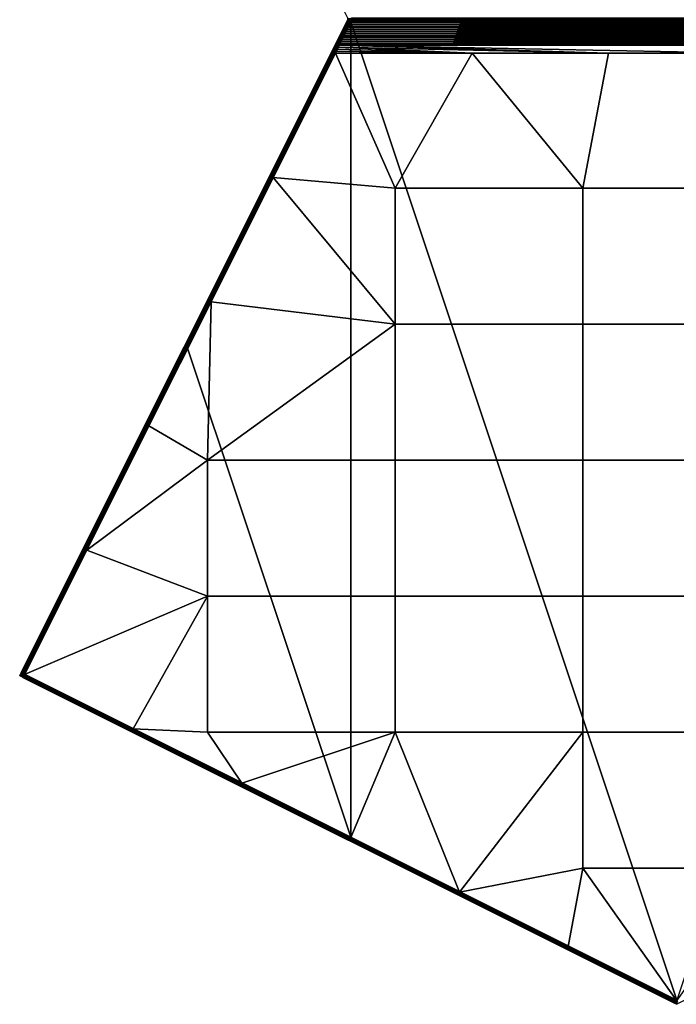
# Model space of a CAD drawing. Header units: millimetres. Extents: x -183 to 183, y -275 to 275.
# Tile 1 of 4: x -183 to 0, y -275 to 0. Entities that reach past the tile are written whole.
import ezdxf

# ---------------------------------------------------------------- set-up
doc = ezdxf.new("R2010")
doc.units = ezdxf.units.MM
doc.header["$MEASUREMENT"] = 0
doc.layers.add('Default', color=18, linetype='Continuous', true_color=0x000000)

msp = doc.modelspace()

# ---------------------------------------------------------------- linework, layer by layer
at = {"layer": 'Default'}
msp.add_lwpolyline([(-183.33, -183.33), (-91.67, 0), (-183.33, 183.33), (0, 275), (183.33, 183.33), (91.67, 0), (183.33, -183.33), (0, -275)], close=True, dxfattribs=at)

# ---------------------------------------------------------------- meshes
mesh = msp.add_polyface(dxfattribs=at)
corners = [(-112.61, -44.22, 45.58), (-78.57, -85.19, 41.04), (-78.57, -47.23, 45.25), (-26.19, -47.23, 45.25), (-19.05, -9.53, 49.43), (-57.15, -9.53, 49.43), (-95.25, -9.53, 49.43), (26.19, -47.23, 45.25), (19.05, -9.53, 49.43), (-90.9, -0.68), (91, -0.89), (-91, -0.89), (-90.8, -0.24), (90.84, -0.46), (-90.84, -0.46), (90.9, -0.68), (-90.78, -0.01), (90.8, -0.23), (90.78, 0.01), (-90.8, 0.23), (90.78, 0.01, 50), (-90.8, 0.23, 50), (-90.78, -0.01, 50), (-92.06, -3.07, 49.94), (92.06, -3.07, 49.94), (-91.8, -2.53, 49.96), (-91.53, -1.99, 49.98), (91.53, -1.99, 49.98), (-91.26, -1.45, 49.99), (-90.84, -0.47, 50), (90.84, -0.46, 50), (-90.8, -0.24, 50), (90.8, -0.23, 50), (-91, -0.91, 49.99), (91, -0.91, 49.99), (-90.9, -0.69, 50), (90.9, -0.69, 50), (-94.19, -7.38, 49.66), (-94.46, -7.92, 49.61), (-19.05, -9.53, 49.43), (-94.99, -8.99, 49.49), (-57.15, -9.53, 49.43), (-94.72, -8.46, 49.55), (-95.25, -9.53, 49.43), (-93.93, -6.84, 49.71), (93.93, -6.84, 49.71), (-93.66, -6.3, 49.75), (93.66, -6.3, 49.75), (-93.39, -5.76, 49.79), (92.86, -4.69, 49.86), (-92.6, -4.15, 49.89), (-92.86, -4.69, 49.86), (19.05, -9.53, 49.43), (-91.16, -0.82, 49.98), (-91.79, -2.05, 49.95), (-91.26, -1.45, 49.99), (-91, -0.91, 49.99), (-91.15, -0.01, 0.07), (-91.2, -0.38, 0.07), (-91.53, -0.3, 0.29), (-91.49, 0, 0.29), (-90.9, -0.68), (-91, -0.89), (-91.16, -0.81, 0.02), (-91.33, -0.73, 0.07), (-90.8, -0.24), (-90.84, -0.46), (-90.78, -0.01), (-90.8, 0.23), (-91.15, -0.01, 49.93), (-91.49, 0, 49.71), (-91.53, -0.3, 49.71), (-91.2, -0.38, 49.93), (-91.49, -0.66, 49.83), (-91.33, -0.74, 49.93), (-90.9, -0.69, 50), (-91.16, -0.82, 49.98), (-91, -0.91, 49.99), (-90.84, -0.47, 50), (-90.8, -0.24, 50), (-90.78, -0.01, 50), (-90.8, 0.23, 50)]
mesh.append_faces([[corners[k] for k in face] for face in [(0, 1, 2, 2), (3, 4, 5, 5), (5, 2, 3, 3), (2, 5, 6, 6), (3, 7, 8, 4), (9, 10, 11, 11), (12, 13, 14, 14), (14, 15, 9, 9), (16, 17, 12, 12), (17, 13, 12, 12), (15, 10, 9, 9), (13, 15, 14, 14), (18, 16, 19, 19), (20, 21, 22, 22), (23, 24, 25, 25), (26, 27, 28, 28), (29, 30, 31, 31), (31, 32, 22, 22), (33, 34, 35, 35), (35, 36, 29, 29), (37, 38, 39, 39), (40, 41, 42, 42), (41, 38, 42, 42), (41, 40, 43, 43), (44, 45, 46, 46), (47, 48, 46, 46), (49, 50, 51, 51), (38, 41, 39, 39), (30, 32, 31, 31), (34, 36, 35, 35), (52, 37, 39, 39), (53, 54, 55, 55), (53, 55, 56, 56), (57, 58, 59, 60), (61, 62, 63, 63), (63, 64, 58, 58), (58, 57, 65, 66), (58, 66, 61, 61), (65, 57, 67, 67), (63, 58, 61, 61), (67, 57, 68, 68), (69, 70, 71, 72), (72, 73, 74, 74), (75, 76, 77, 77), (76, 72, 74, 74), (72, 78, 79, 69), (71, 73, 72, 72), (72, 75, 78, 78), (79, 80, 69, 69), (76, 75, 72, 72), (80, 81, 69, 69)]])
mesh = msp.add_polyface(dxfattribs=at)
corners = [(-91.89, -0.45, 25), (-96.15, -8.97, 48.44), (-91.89, -0.45, 48.99), (-92.5, -1.67, 48.97), (-93.11, -2.89, 48.93), (-93.72, -4.11, 48.87), (-92.4, -3.28, 49.91), (-92.59, -3.18, 49.84), (-93.2, -4.42, 49.79), (-93.01, -4.52, 49.85), (-92.42, -1.72, 49.41), (-92.48, -1.68, 49.19), (-93.09, -2.91, 49.15), (-93.03, -2.95, 49.37), (-92.31, -1.78, 49.6), (-92.92, -3.01, 49.56), (-92.16, -1.86, 49.77), (-92.77, -3.09, 49.73), (-91.98, -1.95, 49.88), (-91.79, -2.05, 49.95), (-92.5, -1.67, 48.97), (-93.11, -2.89, 48.93), (-91.88, -0.46, 49.18), (-91.89, -0.45, 48.99), (-91.83, -0.48, 49.36), (-91.75, -0.53, 49.54), (-91.49, -0.66, 49.83), (-91.63, -0.59, 49.7), (-91.33, -0.74, 49.93), (-92.86, -4.69, 49.86), (-92.6, -4.15, 49.89), (-92.33, -3.61, 49.92), (-92.06, -3.07, 49.94), (-91.16, -0.82, 49.98), (-91.8, -2.53, 49.96), (-91.53, -1.99, 49.98), (-91.26, -1.45, 49.99), (-91.89, -0.45, 25), (-91.89, -0.45, 48.99), (-91.81, -0.23, 49), (-91.78, 0, 1), (-91.78, 0, 49), (-91.81, 0.23, 49), (-91.81, -0.23, 1), (-91.89, -0.45, 1), (-91.49, 0, 0.29), (-91.53, -0.3, 0.29), (-91.74, -0.25, 0.63), (-91.71, 0, 0.63), (-91.81, -0.23, 1), (-91.88, -0.45, 0.82), (-91.89, -0.45, 1), (-91.74, -0.52, 0.45), (-91.83, -0.48, 0.63), (-91.78, 0, 1), (-91.63, -0.58, 0.29), (-91.49, -0.65, 0.16), (-91.2, -0.38, 0.07), (-91.33, -0.73, 0.07), (-91.74, 0.24, 0.63), (-91.81, 0.23, 1), (-91.49, 0, 49.71), (-91.71, 0, 49.37), (-91.74, -0.25, 49.37), (-91.53, -0.3, 49.71), (-91.81, -0.23, 49), (-91.89, -0.45, 48.99), (-91.88, -0.46, 49.18), (-91.83, -0.48, 49.36), (-91.75, -0.53, 49.54), (-91.78, 0, 49), (-91.63, -0.59, 49.7), (-91.49, -0.66, 49.83), (-91.74, 0.25, 49.37), (-91.81, 0.23, 49)]
mesh.append_faces([[corners[k] for k in face] for face in [(0, 1, 2, 2), (3, 2, 4, 4), (5, 4, 2, 2), (6, 7, 8, 9), (10, 11, 12, 13), (14, 10, 13, 15), (16, 14, 15, 17), (18, 16, 17, 7), (19, 18, 7, 6), (20, 21, 12, 11), (11, 22, 23, 20), (22, 11, 10, 24), (24, 10, 14, 25), (16, 26, 27, 14), (18, 28, 26, 16), (27, 25, 14, 14), (9, 29, 30, 30), (9, 30, 31, 6), (6, 31, 32, 32), (28, 18, 19, 33), (6, 32, 34, 19), (19, 35, 36, 36), (35, 19, 34, 34), (37, 38, 39, 39), (40, 39, 41, 41), (42, 40, 41, 41), (39, 43, 37, 37), (43, 39, 40, 40), (44, 37, 43, 43), (45, 46, 47, 48), (49, 50, 51, 51), (47, 52, 53, 53), (53, 50, 47, 47), (47, 46, 52, 52), (48, 47, 49, 54), (52, 46, 55, 55), (56, 55, 46, 46), (49, 47, 50, 50), (57, 58, 56, 56), (46, 57, 56, 56), (59, 48, 54, 60), (61, 62, 63, 64), (65, 66, 67, 67), (63, 68, 69, 69), (68, 63, 67, 67), (62, 70, 65, 63), (63, 69, 64, 64), (69, 71, 64, 64), (72, 64, 71, 71), (65, 67, 63, 63), (73, 74, 70, 62)]])
mesh = msp.add_polyface(dxfattribs=at)
corners = [(26.19, -47.23, 45.25), (57.15, -9.53, 49.43), (19.05, -9.53, 49.43), (78.57, -47.23, 45.25), (95.25, -9.53, 49.43), (90.8, -0.23), (-90.78, -0.01), (90.78, 0.01), (90.8, 0.24, 50), (-90.8, 0.23, 50), (90.78, 0.01, 50), (-91.53, -1.99, 49.98), (-91.8, -2.53, 49.96), (91.8, -2.53, 49.96), (-92.06, -3.07, 49.94), (-92.33, -3.61, 49.92), (92.33, -3.61, 49.92), (-91, -0.91, 49.99), (-91.26, -1.45, 49.99), (91.26, -1.45, 49.99), (-92.6, -4.15, 49.89), (92.6, -4.15, 49.89), (-92.86, -4.69, 49.86), (-93.13, -5.22, 49.83), (93.13, -5.22, 49.83), (-93.39, -5.76, 49.79), (93.39, -5.76, 49.79), (-93.93, -6.84, 49.71), (-94.19, -7.38, 49.66), (94.19, -7.38, 49.66), (91.53, -1.99, 49.98), (90.84, -0.46, 50), (-90.84, -0.47, 50), (90.9, -0.69, 50), (92.06, -3.07, 49.94), (92.86, -4.69, 49.86), (91, -0.91, 49.99), (93.66, -6.3, 49.75), (-93.66, -6.3, 49.75), (93.93, -6.84, 49.71), (19.05, -9.53, 49.43), (57.15, -9.53, 49.43), (94.46, -7.92, 49.61), (94.72, -8.46, 49.55), (94.99, -8.99, 49.49), (95.25, -9.53, 49.43), (-90.78, -0.01, 50), (90.8, -0.23, 50), (91.16, -0.82, 49.98), (91, -0.91, 49.99), (91.26, -1.45, 49.99), (91.2, -0.37, 0.07), (91.15, 0.01, 0.07), (91.49, 0, 0.29), (91.53, -0.29, 0.29), (90.8, 0.24), (90.78, 0.01), (90.84, -0.46), (90.8, -0.23), (90.9, -0.68), (91.33, -0.73, 0.07), (91.16, -0.81, 0.02), (91, -0.89), (91.49, -0.65, 0.16), (91.2, -0.38, 49.93), (91.53, -0.3, 49.71), (91.49, 0, 49.71), (91.15, 0.01, 49.93), (90.8, 0.24, 50), (90.78, 0.01, 50), (90.8, -0.23, 50), (90.84, -0.46, 50), (90.9, -0.69, 50), (91.33, -0.74, 49.93), (91.16, -0.82, 49.98), (91, -0.91, 49.99), (91.49, -0.66, 49.83)]
mesh.append_faces([[corners[k] for k in face] for face in [(0, 1, 2, 2), (1, 0, 3, 3), (4, 1, 3, 3), (5, 6, 7, 7), (8, 9, 10, 10), (11, 12, 13, 13), (14, 15, 16, 16), (17, 18, 19, 19), (15, 20, 21, 21), (22, 23, 24, 24), (23, 25, 26, 26), (27, 28, 29, 29), (18, 30, 19, 19), (31, 32, 33, 33), (16, 34, 14, 14), (13, 12, 34, 34), (21, 20, 35, 35), (16, 15, 21, 21), (11, 13, 30, 30), (19, 36, 17, 17), (26, 25, 37, 37), (23, 26, 24, 24), (37, 38, 39, 39), (29, 28, 40, 40), (24, 35, 22, 22), (41, 42, 40, 40), (29, 40, 42, 42), (29, 39, 27, 27), (43, 41, 44, 44), (41, 43, 42, 42), (44, 41, 45, 45), (10, 46, 47, 47), (48, 49, 50, 50), (51, 52, 53, 54), (55, 52, 56, 56), (52, 51, 57, 58), (57, 51, 59, 59), (56, 52, 58, 58), (60, 61, 51, 51), (62, 59, 61, 61), (61, 59, 51, 51), (63, 60, 51, 51), (64, 65, 66, 67), (68, 69, 67, 67), (67, 70, 71, 64), (71, 72, 64, 64), (69, 70, 67, 67), (73, 64, 74, 74), (75, 74, 72, 72), (74, 64, 72, 72), (76, 64, 73, 73)]])
mesh = msp.add_polyface(dxfattribs=at)
corners = [(-26.19, -85.19, 41.04), (-26.19, -47.23, 45.25), (-78.57, -47.23, 45.25), (-78.57, -85.19, 41.04), (26.19, -85.19, 41.04), (26.19, -47.23, 45.25), (-130.95, -123.15, 36.83), (-78.57, -123.15, 36.83), (-26.19, -123.15, 36.83), (26.19, -123.15, 36.83), (-78.57, -161.11, 32.63), (-130.95, -161.11, 32.63), (-26.19, -161.11, 32.63), (26.19, -161.11, 32.63), (-78.57, -199.08, 28.42), (-130.95, -199.08, 28.42), (-26.19, -199.08, 28.42), (26.19, -199.08, 28.42), (-112.61, -44.22, 45.58), (-129.95, -78.92, 41.74), (-164.65, -148.3, 34.05), (-147.3, -113.61, 37.89), (-181.99, -183, 30.2), (-151.66, -198.16, 28.52), (-91, -228.38), (-181.99, -182.89), (-136.49, -91.89), (-91, -0.89), (0, -273.88), (91, -0.89), (-137.5, -91.67, 25), (-137.5, -91.67, 13), (-160.42, -137.5, 13), (-160.42, -137.5, 25), (-114.58, -45.83, 25), (-114.58, -45.83, 13), (-114.58, -45.83, 37), (-182.89, -182.44, 1), (-91.89, -0.45, 1), (-139.52, -95.7, 38.82), (-182.89, -182.44, 29.21), (-96.15, -8.97, 48.44), (-91.88, -0.45, 0.82), (-182.87, -182.45, 0.82), (-182.89, -182.44, 1), (-91.89, -0.45, 1), (-91.74, -0.52, 0.45), (-182.74, -182.51, 0.45), (-182.82, -182.47, 0.63), (-91.83, -0.48, 0.63), (-91.49, -0.65, 0.16), (-182.48, -182.64, 0.16), (-182.62, -182.57, 0.29), (-91.63, -0.58, 0.29), (-91.16, -0.81, 0.02), (-182.15, -182.8, 0.02), (-182.32, -182.72, 0.07), (-91.33, -0.73, 0.07), (-136.49, -91.89), (-181.99, -182.89), (-129.95, -78.92, 41.74), (-138.96, -96.09, 39.76), (-147.3, -113.61, 37.89), (-112.61, -44.22, 45.58), (-182.16, -182.91, 30.19), (-164.65, -148.3, 34.05), (-182.33, -182.82, 30.14), (-95.91, -9.18, 49.16), (-139.47, -95.77, 39.2), (-182.49, -182.73, 30.06), (-96.14, -8.99, 48.62), (-139.52, -95.7, 38.82), (-182.89, -182.44, 29.21), (-182.88, -182.46, 29.39), (-182.64, -182.64, 29.93)]
mesh.append_faces([[corners[k] for k in face] for face in [(0, 1, 2, 3), (4, 5, 1, 0), (6, 7, 3, 3), (8, 0, 3, 7), (9, 4, 0, 8), (10, 7, 6, 11), (12, 8, 7, 10), (13, 9, 8, 12), (14, 10, 11, 15), (16, 12, 10, 14), (17, 13, 12, 16), (3, 18, 19, 19), (20, 6, 21, 21), (11, 20, 22, 22), (22, 23, 11, 11), (6, 3, 19, 19), (23, 15, 11, 11), (11, 6, 20, 20), (21, 6, 19, 19), (24, 25, 26, 26), (27, 28, 24, 24), (26, 27, 24, 24), (27, 29, 28, 28), (30, 31, 32, 33), (34, 35, 31, 30), (30, 36, 34, 34), (31, 37, 32, 32), (38, 37, 31, 31), (39, 33, 40, 40), (39, 36, 30, 30), (39, 30, 33, 33), (41, 36, 39, 39), (42, 43, 44, 45), (46, 47, 48, 49), (49, 48, 43, 42), (50, 51, 52, 53), (54, 55, 56, 57), (57, 56, 51, 50), (53, 52, 47, 46), (54, 58, 55, 55), (58, 59, 55, 55), (60, 61, 62, 62), (60, 63, 61, 61), (61, 64, 65, 65), (62, 61, 65, 65), (61, 66, 64, 64), (67, 68, 61, 61), (66, 61, 69, 69), (68, 70, 71, 71), (71, 72, 73, 68), (68, 74, 61, 61)]])
mesh = msp.add_polyface(dxfattribs=at)
corners = [(-112.61, -44.22, 45.58), (-95.26, -9.53, 49.43), (-95.26, -9.53, 49.43), (-95.26, -9.53, 49.43), (-95.26, -9.53, 49.43), (-95.26, -9.53, 49.43), (-95.26, -9.53, 49.43), (-95.26, -9.53, 49.43), (-95.26, -9.53, 49.43), (-95.25, -9.53, 49.43), (-95.26, -9.53, 49.43), (-78.57, -47.23, 45.25), (-137.5, -91.67, 13), (-114.58, -45.83, 13), (-91.89, -0.45, 1), (-91.89, -0.45, 25), (-114.58, -45.83, 25), (-114.58, -45.83, 37), (-96.15, -8.97, 48.44), (-136.49, -91.89), (-91.16, -0.81, 0.02), (-91, -0.89), (-95.21, -8.01, 49.38), (-95.84, -9.22, 49.23), (-95.76, -9.26, 49.29), (-95.68, -9.31, 49.34), (-95.03, -8.11, 49.49), (-95.6, -9.36, 49.37), (-95.91, -9.18, 49.16), (-95.51, -9.4, 49.4), (-95.34, -9.49, 49.43), (-95.26, -9.53, 49.43), (-94.99, -8.99, 49.49), (-94.84, -8.21, 49.55), (-95.43, -9.45, 49.42), (-95.26, -9.53, 49.43), (-95.26, -9.53, 49.43), (-95.26, -9.53, 49.43), (-95.26, -9.53, 49.43), (-95.26, -9.53, 49.43), (-95.26, -9.53, 49.43), (-95.26, -9.53, 49.43), (-95.26, -9.53, 49.43), (-95.25, -9.53, 49.43), (-138.96, -96.09, 39.76), (-95.68, -9.31, 49.34), (-95.76, -9.26, 49.29), (-95.84, -9.22, 49.23), (-95.91, -9.18, 49.16), (-95.51, -9.4, 49.4), (-95.6, -9.36, 49.37), (-95.43, -9.45, 49.42), (-96.14, -8.99, 48.62), (-96.15, -8.98, 48.53), (-139.52, -95.7, 38.82), (-96.15, -8.97, 48.44), (-96.13, -9.01, 48.72), (-139.47, -95.77, 39.2), (-95.97, -9.14, 49.08), (-96.02, -9.1, 49), (-96.07, -9.07, 48.91), (-96.1, -9.04, 48.81), (-112.61, -44.22, 45.58), (-95.26, -9.53, 49.43), (-95.34, -9.49, 49.43)]
mesh.append_faces([[corners[k] for k in face] for face in [(0, 1, 2, 2), (0, 3, 4, 4), (4, 1, 0, 0), (0, 5, 6, 6), (0, 7, 8, 8), (8, 5, 0, 0), (6, 3, 0, 0), (0, 9, 10, 10), (11, 9, 0, 0), (0, 10, 7, 7), (12, 13, 14, 14), (15, 16, 17, 17), (16, 15, 13, 13), (15, 17, 18, 18), (15, 14, 13, 13), (19, 20, 21, 21), (22, 23, 24, 24), (25, 26, 24, 24), (27, 26, 25, 25), (23, 22, 28, 28), (29, 26, 27, 27), (30, 31, 32, 32), (33, 34, 30, 30), (32, 35, 36, 36), (37, 32, 36, 36), (32, 37, 38, 38), (32, 31, 35, 35), (33, 29, 34, 34), (32, 39, 40, 40), (41, 32, 40, 40), (32, 42, 39, 39), (32, 38, 42, 42), (32, 33, 30, 30), (41, 43, 32, 32), (44, 45, 46, 46), (44, 47, 48, 48), (47, 44, 46, 46), (44, 49, 50, 50), (49, 44, 51, 51), (44, 50, 45, 45), (52, 53, 54, 54), (53, 55, 54, 54), (56, 52, 57, 57), (57, 58, 59, 59), (57, 60, 61, 61), (60, 57, 59, 59), (61, 56, 57, 57), (58, 57, 48, 48), (51, 44, 62, 62), (63, 64, 62, 62), (51, 62, 64, 64)]])
mesh = msp.add_polyface(dxfattribs=at)
corners = [(-91.89, -0.45, 48.99), (-95.54, -7.76, 48.57), (-94.94, -6.54, 48.69), (-96.15, -8.97, 48.44), (-94.33, -5.32, 48.79), (-93.72, -4.11, 48.87), (-94.86, -6.62, 49.13), (-94.92, -6.57, 48.91), (-95.53, -7.79, 48.8), (-95.47, -7.84, 49.02), (-94.75, -6.69, 49.33), (-95.36, -7.91, 49.21), (-94.6, -6.78, 49.49), (-95.21, -8.01, 49.38), (-94.42, -6.88, 49.61), (-95.03, -8.11, 49.49), (-94.23, -6.98, 49.67), (-94.84, -8.21, 49.55), (-94.25, -5.4, 49.23), (-94.31, -5.35, 49.01), (-94.14, -5.46, 49.43), (-93.99, -5.55, 49.59), (-93.81, -5.65, 49.71), (-93.62, -5.75, 49.77), (-93.64, -4.17, 49.31), (-93.7, -4.13, 49.09), (-93.53, -4.24, 49.51), (-93.38, -4.32, 49.67), (-93.2, -4.42, 49.79), (-93.01, -4.52, 49.85), (-93.03, -2.95, 49.37), (-93.09, -2.91, 49.15), (-92.92, -3.01, 49.56), (-92.77, -3.09, 49.73), (-92.59, -3.18, 49.84), (-96.15, -8.98, 48.53), (-96.14, -8.99, 48.62), (-96.13, -9.01, 48.72), (-96.1, -9.04, 48.81), (-96.07, -9.07, 48.91), (-96.02, -9.1, 49), (-95.97, -9.14, 49.08), (-95.91, -9.18, 49.16), (-95.54, -7.76, 48.57), (-96.15, -8.97, 48.44), (-94.94, -6.54, 48.69), (-95.76, -9.26, 49.29), (-94.72, -8.46, 49.55), (-94.46, -7.92, 49.61), (-94.19, -7.38, 49.66), (-94.99, -8.99, 49.49), (-95.51, -9.4, 49.4), (-93.72, -4.11, 48.87), (-94.33, -5.32, 48.79), (-93.11, -2.89, 48.93), (-93.93, -6.84, 49.71), (-93.66, -6.3, 49.75), (-93.39, -5.76, 49.79), (-93.13, -5.22, 49.83), (-92.86, -4.69, 49.86)]
mesh.append_faces([[corners[k] for k in face] for face in [(0, 1, 2, 2), (3, 1, 0, 0), (0, 4, 5, 5), (0, 2, 4, 4), (6, 7, 8, 9), (10, 6, 9, 11), (12, 10, 11, 13), (14, 12, 13, 15), (16, 14, 15, 17), (18, 19, 7, 6), (20, 18, 6, 10), (21, 20, 10, 12), (22, 21, 12, 14), (23, 22, 14, 16), (24, 25, 19, 18), (26, 24, 18, 20), (27, 26, 20, 21), (28, 27, 21, 22), (29, 28, 22, 23), (30, 31, 25, 24), (32, 30, 24, 26), (33, 32, 26, 27), (34, 33, 27, 28), (8, 35, 36, 36), (36, 37, 8, 8), (38, 8, 37, 37), (9, 38, 39, 39), (11, 40, 41, 41), (11, 41, 42, 42), (40, 9, 39, 39), (35, 43, 44, 44), (8, 38, 9, 9), (8, 7, 45, 43), (11, 42, 13, 13), (9, 40, 11, 11), (13, 46, 15, 15), (43, 35, 8, 8), (17, 47, 48, 48), (48, 49, 16, 16), (47, 17, 50, 50), (17, 48, 16, 16), (51, 17, 15, 15), (52, 53, 19, 25), (54, 52, 25, 31), (53, 45, 7, 19), (49, 55, 16, 16), (16, 55, 56, 56), (23, 16, 56, 56), (23, 57, 58, 29), (23, 56, 57, 57), (29, 58, 59, 59)]])
mesh = msp.add_polyface(dxfattribs=at)
corners = [(-182.89, -182.44, 29.21), (-160.42, -137.5, 25), (-160.42, -137.5, 13), (-182.89, -182.44, 1), (-182.16, -182.91, 30.19), (-181.99, -183, 30.2), (-164.65, -148.3, 34.05), (-182.49, -182.73, 30.06), (-138.96, -96.09, 39.76), (-182.64, -182.64, 29.93), (-139.47, -95.77, 39.2), (-182.76, -182.57, 29.76), (-182.88, -182.46, 29.39), (-182.84, -182.51, 29.58), (-182.95, -182.61, 29.21), (-182.89, -182.44, 29.21), (-182.89, -182.44, 1), (-182.95, -182.61, 1), (-182.99, -183, 29.21), (-182.99, -182.8, 29.21), (-182.99, -182.8, 1), (-182.99, -183, 1), (-182.94, -183.2, 29.21), (-182.94, -183.2, 1), (-182.69, -182.76, 0.3), (-182.33, -183.15, 0.1), (-182.66, -183.19, 0.32), (-182.91, -182.76, 0.63), (-182.88, -183.19, 0.65), (-182.16, -183.22, 0.07), (-182.24, -183.38, 0.16), (-182.07, -183.05, 0.02), (-182.86, -183.39, 1), (-182.94, -183.2, 1), (-182.15, -182.8, 0.02), (-181.99, -182.89), (-182.32, -182.72, 0.07), (-182.48, -182.64, 0.16), (-182.62, -182.57, 0.29), (-182.74, -182.51, 0.45), (-182.99, -183, 1), (-182.99, -182.8, 1), (-182.95, -182.61, 1), (-182.87, -182.45, 0.82), (-182.89, -182.44, 1), (-182.82, -182.47, 0.63), (-182.7, -182.76, 29.91), (-182.91, -182.76, 29.57), (-182.88, -183.19, 29.55), (-182.66, -183.19, 29.88), (-182.94, -183.2, 29.21), (-182.86, -183.39, 29.21), (-182.99, -183, 29.21), (-182.07, -183.15, 30.17), (-182.33, -182.82, 30.14), (-182.15, -183.3, 30.1), (-182.99, -182.8, 29.21), (-182.95, -182.61, 29.21), (-182.88, -182.46, 29.39), (-182.89, -182.44, 29.21), (-182.84, -182.51, 29.58), (-182.76, -182.57, 29.76), (-182.16, -182.91, 30.19), (-182.49, -182.73, 30.06), (-181.99, -183, 30.2), (-182.64, -182.64, 29.93)]
mesh.append_faces([[corners[k] for k in face] for face in [(0, 1, 2, 3), (4, 5, 6, 6), (7, 8, 9, 9), (10, 11, 9, 9), (10, 12, 13, 13), (10, 13, 11, 11), (14, 15, 16, 17), (18, 19, 20, 21), (19, 14, 17, 20), (22, 18, 21, 23), (24, 25, 26, 26), (27, 24, 26, 28), (25, 29, 30, 30), (30, 26, 25, 25), (25, 31, 29, 29), (32, 33, 28, 28), (34, 35, 31, 31), (36, 25, 37, 37), (36, 34, 25, 25), (24, 38, 37, 37), (38, 24, 39, 39), (24, 37, 25, 25), (27, 39, 24, 24), (40, 27, 28, 28), (27, 40, 41, 41), (41, 42, 27, 27), (33, 40, 28, 28), (27, 42, 43, 43), (43, 42, 44, 44), (45, 27, 43, 43), (27, 45, 39, 39), (25, 34, 31, 31), (46, 47, 48, 49), (48, 50, 51, 51), (48, 52, 50, 50), (53, 54, 55, 55), (47, 56, 52, 52), (57, 56, 47, 47), (58, 59, 57, 57), (58, 47, 60, 60), (57, 47, 58, 58), (61, 60, 47, 47), (53, 62, 54, 54), (63, 49, 54, 54), (62, 53, 64, 64), (54, 49, 55, 55), (65, 61, 46, 46), (46, 63, 65, 65), (49, 63, 46, 46), (46, 61, 47, 47), (52, 48, 47, 47)]])
mesh = msp.add_polyface(dxfattribs=at)
corners = [(-130.95, -199.08, 28.42), (-151.66, -198.16, 28.52), (-121.33, -213.33, 26.84), (-91, -228.49, 25.16), (-78.57, -199.08, 28.42), (-182.44, -183.78, 29.21), (-182.44, -183.78, 1), (-121.78, -214.11, 25.84), (-61.11, -244.44, 22.48), (-182.43, -183.77, 0.82), (-0.44, -274.76, 0.82), (-0.45, -274.78, 1), (-182.44, -183.78, 1), (-182.37, -183.63, 0.45), (-0.37, -274.63, 0.45), (-0.42, -274.71, 0.63), (-182.41, -183.72, 0.63), (-182.24, -183.38, 0.16), (-0.24, -274.37, 0.16), (-0.32, -274.51, 0.29), (-182.31, -183.52, 0.29), (-91, -228.38), (-182.07, -183.05, 0.02), (-181.99, -182.89), (-182.16, -183.22, 0.07), (-0.16, -274.21, 0.07), (-151.66, -198.16, 28.52), (-181.99, -183, 30.2), (-182.07, -183.15, 30.17), (-121.33, -213.33, 26.84), (-182.29, -183.56, 29.88), (-0.3, -274.56, 19.79), (-0.23, -274.44, 19.92), (-182.22, -183.44, 30.01), (-182.4, -183.73, 29.55), (-0.4, -274.73, 19.47), (-0.36, -274.66, 19.63), (-182.35, -183.66, 29.72), (-182.42, -183.77, 29.38), (-0.43, -274.77, 19.29), (-182.44, -183.78, 29.21), (-121.78, -214.11, 25.84), (-61.11, -244.44, 22.48), (-91, -228.49, 25.16), (-182.86, -183.39, 29.21), (-182.94, -183.2, 29.21), (-182.94, -183.2, 1), (-182.86, -183.39, 1), (-182.59, -183.68, 29.21), (-182.74, -183.55, 29.21), (-182.74, -183.55, 1), (-182.59, -183.68, 1), (-182.44, -183.78, 29.21), (-182.44, -183.78, 1), (-182.88, -183.19, 0.65), (-182.66, -183.19, 0.32), (-182.48, -183.57, 0.46), (-182.7, -183.55, 0.78), (-182.31, -183.52, 0.29), (-182.37, -183.63, 0.45), (-182.41, -183.72, 0.63), (-182.24, -183.38, 0.16), (-182.43, -183.77, 0.82), (-182.59, -183.68, 1), (-182.44, -183.78, 1), (-182.86, -183.39, 1), (-182.74, -183.55, 1), (-182.66, -183.19, 29.88), (-182.88, -183.19, 29.55), (-182.7, -183.55, 29.42), (-182.48, -183.57, 29.75), (-182.44, -183.78, 29.21), (-182.42, -183.77, 29.38), (-182.59, -183.68, 29.21), (-182.74, -183.55, 29.21), (-182.86, -183.39, 29.21), (-182.4, -183.73, 29.55), (-182.35, -183.66, 29.72), (-182.29, -183.56, 29.88), (-182.22, -183.44, 30.01), (-182.15, -183.3, 30.1)]
mesh.append_faces([[corners[k] for k in face] for face in [(0, 1, 2, 2), (3, 4, 2, 2), (0, 2, 4, 4), (5, 6, 7, 7), (8, 7, 6, 6), (9, 10, 11, 12), (13, 14, 15, 16), (16, 15, 10, 9), (17, 18, 19, 20), (21, 22, 23, 23), (24, 25, 18, 17), (20, 19, 14, 13), (26, 27, 28, 28), (26, 28, 29, 29), (30, 31, 32, 33), (34, 35, 36, 37), (38, 39, 35, 34), (40, 41, 38, 38), (38, 41, 42, 42), (37, 36, 31, 30), (43, 29, 28, 28), (44, 45, 46, 47), (48, 49, 50, 51), (52, 48, 51, 53), (49, 44, 47, 50), (54, 55, 56, 57), (56, 58, 59, 59), (55, 58, 56, 56), (60, 56, 59, 59), (58, 55, 61, 61), (57, 62, 63, 63), (62, 64, 63, 63), (57, 60, 62, 62), (65, 57, 66, 66), (63, 66, 57, 57), (57, 56, 60, 60), (54, 57, 65, 65), (67, 68, 69, 70), (71, 72, 73, 73), (74, 73, 69, 69), (75, 69, 68, 68), (74, 69, 75, 75), (69, 73, 72, 72), (76, 77, 70, 70), (77, 78, 70, 70), (76, 69, 72, 72), (79, 67, 78, 78), (70, 78, 67, 67), (67, 79, 80, 80), (76, 70, 69, 69)]])
mesh = msp.add_polyface(dxfattribs=at)
corners = [(26.19, -237.04, 24.21), (26.19, -199.08, 28.42), (-26.19, -199.08, 28.42), (-26.19, -237.04, 24.21), (-78.57, -199.08, 28.42), (-91, -228.49, 25.16), (-60.66, -243.66, 23.47), (-30.33, -258.83, 21.79), (0, -273.99, 20.11), (-0.45, -274.78, 19.12), (-61.11, -244.44, 22.48), (-0.45, -274.78, 1), (-182.44, -183.78, 1), (-182.07, -183.05, 0.02), (-0.08, -274.04, 0.02), (-0.16, -274.21, 0.07), (-182.16, -183.22, 0.07), (-91, -228.38), (0, -273.88), (-182.15, -183.3, 30.1), (-0.16, -274.29, 20.02), (-0.08, -274.14, 20.08), (-182.07, -183.15, 30.17), (-182.22, -183.44, 30.01), (-0.23, -274.44, 19.92), (-60.66, -243.66, 23.47), (-91, -228.49, 25.16), (-30.33, -258.83, 21.79), (0, -273.99, 20.11), (-61.11, -244.44, 22.48), (-0.45, -274.78, 19.12), (-0.43, -274.77, 19.29), (-182.42, -183.77, 29.38), (-0.23, -274.85, 1), (0, -274.88, 1), (0, -274.88, 19.12), (-0.23, -274.85, 19.12), (-0.45, -274.78, 1), (-0.45, -274.78, 19.12), (-0.26, -274.78, 0.64), (0, -274.59, 0.29), (0, -274.81, 0.62), (-0.16, -274.21, 0.07), (0.16, -274.21, 0.07), (0.08, -274.04, 0.02), (-0.08, -274.04, 0.02), (-0.24, -274.37, 0.16), (-0.32, -274.51, 0.29), (-0.37, -274.63, 0.45), (-0.23, -274.85, 1), (-0.44, -274.76, 0.82), (0, -274.88, 1), (-0.45, -274.78, 1), (-0.42, -274.71, 0.63), (0, -273.88), (0, -274.63, 19.78), (-0.26, -274.79, 19.45), (0, -274.82, 19.47), (0.16, -274.29, 20.02), (-0.16, -274.29, 20.02), (-0.23, -274.85, 19.12), (-0.43, -274.77, 19.29), (-0.3, -274.56, 19.79), (-0.4, -274.73, 19.47), (-0.45, -274.78, 19.12), (-0.36, -274.66, 19.63), (0.08, -274.14, 20.08), (0, -273.99, 20.11), (-0.08, -274.14, 20.08), (-0.23, -274.44, 19.92), (0, -274.88, 19.12)]
mesh.append_faces([[corners[k] for k in face] for face in [(0, 1, 2, 3), (4, 5, 6, 6), (2, 4, 6, 6), (3, 2, 6, 6), (3, 7, 8, 8), (3, 6, 7, 7), (8, 0, 3, 3), (9, 10, 11, 11), (12, 11, 10, 10), (13, 14, 15, 16), (13, 17, 14, 14), (17, 18, 14, 14), (19, 20, 21, 22), (23, 24, 20, 19), (21, 25, 26, 26), (21, 27, 25, 25), (27, 21, 28, 28), (29, 30, 31, 31), (32, 29, 31, 31), (26, 22, 21, 21), (33, 34, 35, 36), (37, 33, 36, 38), (39, 40, 41, 41), (42, 43, 40, 40), (44, 43, 42, 42), (44, 42, 45, 45), (46, 42, 40, 40), (40, 39, 47, 47), (46, 40, 47, 47), (48, 47, 39, 39), (49, 39, 41, 41), (50, 39, 49, 49), (51, 49, 41, 41), (49, 52, 50, 50), (39, 50, 53, 53), (39, 53, 48, 48), (54, 44, 45, 45), (55, 56, 57, 57), (55, 58, 59, 59), (57, 56, 60, 60), (61, 60, 56, 56), (56, 55, 62, 62), (56, 63, 61, 61), (60, 61, 64, 64), (65, 63, 56, 56), (66, 67, 68, 68), (66, 68, 59, 59), (69, 55, 59, 59), (55, 69, 62, 62), (62, 65, 56, 56), (60, 70, 57, 57)]])

doc.saveas('drawing.dxf')
